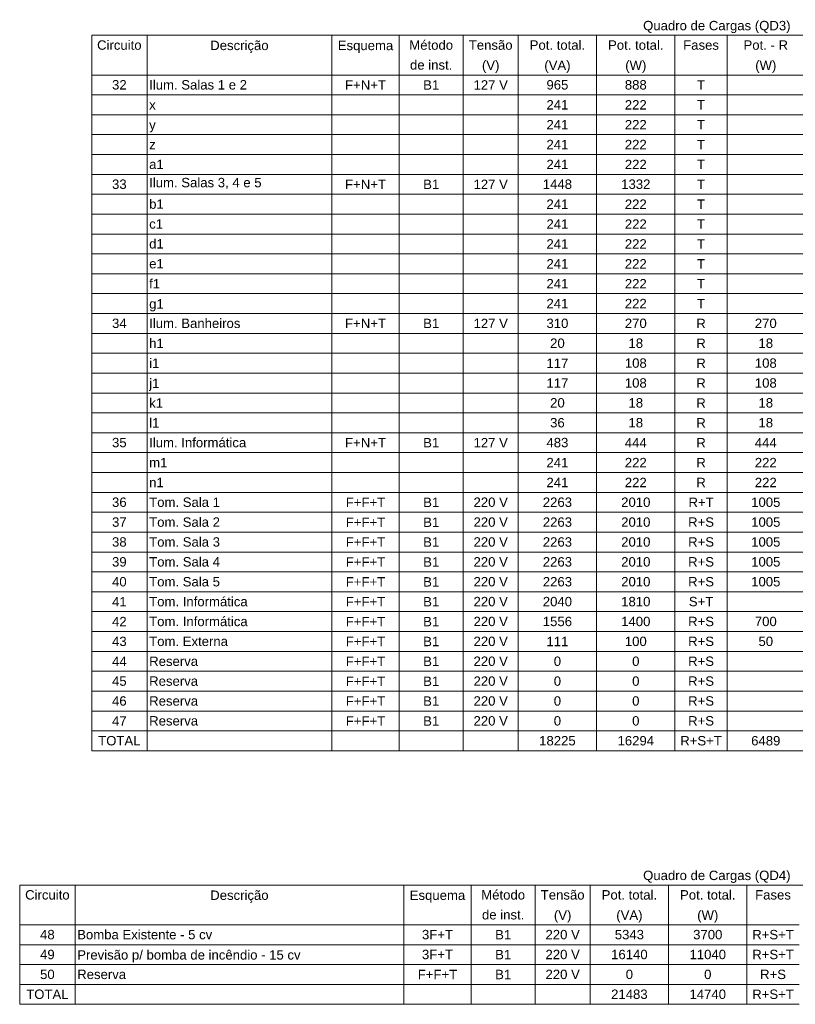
# Model space of a CAD drawing. Header units: millimetres. Extents: x 55082 to 85113, y -5867 to -946.
# Tile 35 of 77: x 58290 to 59016, y -2841 to -1919. Entities that reach past the tile are written whole.
import ezdxf

# ---------------------------------------------------------------- set-up
doc = ezdxf.new("R2010")
doc.units = ezdxf.units.MM
doc.header["$MEASUREMENT"] = 0
doc.layers.add('DI-Tabelas', color=7, linetype='Continuous', lineweight=5)
doc.styles.add('Arial', font='arial.ttf')

msp = doc.modelspace()

# ---------------------------------------------------------------- linework, layer by layer
at = {"layer": 'DI-Tabelas'}
for p, q in [((59527.6, -1933.57), (58357.22, -1933.57)), ((58357.22, -1952.17), (58357.22, -1933.57)), ((58409.05, -1933.57), (58409.05, -1952.17)), ((58581.99, -1933.57), (58581.99, -1952.17)), ((58645.12, -1933.57), (58645.12, -1952.17)), ((58704.95, -1933.57), (58704.95, -1952.17)), ((58756.53, -1933.57), (58756.53, -1952.17)), ((58829.88, -1933.57), (58829.88, -1952.17)), ((58903.24, -1933.57), (58903.24, -1952.17)), ((58952.08, -1933.57), (58952.08, -1952.17)), ((58357.22, -1970.78), (58357.22, -1952.17)), ((58409.05, -1952.17), (58409.05, -1970.78)), ((58581.99, -1952.17), (58581.99, -1970.78)), ((58645.12, -1952.17), (58645.12, -1970.78)), ((58704.95, -1952.17), (58704.95, -1970.78)), ((58756.53, -1952.17), (58756.53, -1970.78)), ((58829.88, -1952.17), (58829.88, -1970.78)), ((58903.24, -1952.17), (58903.24, -1970.78)), ((58952.08, -1952.17), (58952.08, -1970.78)), ((58409.05, -1970.78), (58357.22, -1970.78)), ((58357.22, -1989.39), (58357.22, -1970.78)), ((58357.22, -1970.78), (58409.05, -1970.78)), ((58581.99, -1970.78), (58409.05, -1970.78)), ((58409.05, -1970.78), (58409.05, -1989.39)), ((58409.05, -1970.78), (58581.99, -1970.78)), ((58645.12, -1970.78), (58581.99, -1970.78)), ((58581.99, -1970.78), (58581.99, -1989.39)), ((58581.99, -1970.78), (58645.12, -1970.78)), ((58704.95, -1970.78), (58645.12, -1970.78)), ((58645.12, -1970.78), (58645.12, -1989.39)), ((58645.12, -1970.78), (58704.95, -1970.78)), ((58756.53, -1970.78), (58704.95, -1970.78)), ((58704.95, -1970.78), (58704.95, -1989.39)), ((58704.95, -1970.78), (58756.53, -1970.78)), ((58829.88, -1970.78), (58756.53, -1970.78)), ((58756.53, -1970.78), (58756.53, -1989.39)), ((58756.53, -1970.78), (58829.88, -1970.78)), ((58903.24, -1970.78), (58829.88, -1970.78)), ((58829.88, -1970.78), (58829.88, -1989.39)), ((58829.88, -1970.78), (58903.24, -1970.78)), ((58952.08, -1970.78), (58903.24, -1970.78)), ((58903.24, -1970.78), (58903.24, -1989.39)), ((58903.24, -1970.78), (58952.08, -1970.78)), ((59024.4, -1970.78), (58952.08, -1970.78)), ((58952.08, -1970.78), (58952.08, -1989.39)), ((58952.08, -1970.78), (59024.4, -1970.78)), ((58409.05, -1989.39), (58357.22, -1989.39)), ((58357.22, -2008), (58357.22, -1989.39)), ((58581.99, -1989.39), (58409.05, -1989.39)), ((58409.05, -1989.39), (58409.05, -2008)), ((58645.12, -1989.39), (58581.99, -1989.39)), ((58581.99, -1989.39), (58581.99, -2008)), ((58704.95, -1989.39), (58645.12, -1989.39)), ((58645.12, -1989.39), (58645.12, -2008)), ((58756.53, -1989.39), (58704.95, -1989.39)), ((58704.95, -1989.39), (58704.95, -2008)), ((58829.88, -1989.39), (58756.53, -1989.39)), ((58756.53, -1989.39), (58756.53, -2008)), ((58903.24, -1989.39), (58829.88, -1989.39)), ((58829.88, -1989.39), (58829.88, -2008)), ((58952.08, -1989.39), (58903.24, -1989.39)), ((58903.24, -1989.39), (58903.24, -2008)), ((59024.4, -1989.39), (58952.08, -1989.39)), ((58952.08, -1989.39), (58952.08, -2008)), ((58409.05, -2008), (58357.22, -2008)), ((58357.22, -2026.61), (58357.22, -2008)), ((58581.99, -2008), (58409.05, -2008)), ((58409.05, -2008), (58409.05, -2026.61)), ((58645.12, -2008), (58581.99, -2008)), ((58581.99, -2008), (58581.99, -2026.61)), ((58704.95, -2008), (58645.12, -2008)), ((58645.12, -2008), (58645.12, -2026.61)), ((58756.53, -2008), (58704.95, -2008)), ((58704.95, -2008), (58704.95, -2026.61)), ((58829.88, -2008), (58756.53, -2008)), ((58756.53, -2008), (58756.53, -2026.61)), ((58903.24, -2008), (58829.88, -2008)), ((58829.88, -2008), (58829.88, -2026.61)), ((58952.08, -2008), (58903.24, -2008)), ((58903.24, -2008), (58903.24, -2026.61)), ((59024.4, -2008), (58952.08, -2008)), ((58952.08, -2008), (58952.08, -2026.61)), ((58409.05, -2026.61), (58357.22, -2026.61)), ((58357.22, -2045.21), (58357.22, -2026.61)), ((58581.99, -2026.61), (58409.05, -2026.61)), ((58409.05, -2026.61), (58409.05, -2045.21)), ((58645.12, -2026.61), (58581.99, -2026.61)), ((58581.99, -2026.61), (58581.99, -2045.21)), ((58704.95, -2026.61), (58645.12, -2026.61)), ((58645.12, -2026.61), (58645.12, -2045.21)), ((58756.53, -2026.61), (58704.95, -2026.61)), ((58704.95, -2026.61), (58704.95, -2045.21)), ((58829.88, -2026.61), (58756.53, -2026.61)), ((58756.53, -2026.61), (58756.53, -2045.21)), ((58903.24, -2026.61), (58829.88, -2026.61)), ((58829.88, -2026.61), (58829.88, -2045.21)), ((58952.08, -2026.61), (58903.24, -2026.61)), ((58903.24, -2026.61), (58903.24, -2045.21)), ((59024.4, -2026.61), (58952.08, -2026.61)), ((58952.08, -2026.61), (58952.08, -2045.21)), ((58409.05, -2045.21), (58357.22, -2045.21)), ((58357.22, -2063.82), (58357.22, -2045.21)), ((58581.99, -2045.21), (58409.05, -2045.21)), ((58409.05, -2045.21), (58409.05, -2063.82)), ((58645.12, -2045.21), (58581.99, -2045.21)), ((58581.99, -2045.21), (58581.99, -2063.82)), ((58704.95, -2045.21), (58645.12, -2045.21)), ((58645.12, -2045.21), (58645.12, -2063.82)), ((58756.53, -2045.21), (58704.95, -2045.21)), ((58704.95, -2045.21), (58704.95, -2063.82)), ((58829.88, -2045.21), (58756.53, -2045.21)), ((58756.53, -2045.21), (58756.53, -2063.82)), ((58903.24, -2045.21), (58829.88, -2045.21)), ((58829.88, -2045.21), (58829.88, -2063.82)), ((58952.08, -2045.21), (58903.24, -2045.21)), ((58903.24, -2045.21), (58903.24, -2063.82)), ((59024.4, -2045.21), (58952.08, -2045.21)), ((58952.08, -2045.21), (58952.08, -2063.82)), ((58409.05, -2063.82), (58357.22, -2063.82)), ((58357.22, -2082.43), (58357.22, -2063.82)), ((58581.99, -2063.82), (58409.05, -2063.82)), ((58409.05, -2063.82), (58409.05, -2082.43)), ((58645.12, -2063.82), (58581.99, -2063.82)), ((58581.99, -2063.82), (58581.99, -2082.43)), ((58704.95, -2063.82), (58645.12, -2063.82)), ((58645.12, -2063.82), (58645.12, -2082.43)), ((58756.53, -2063.82), (58704.95, -2063.82)), ((58704.95, -2063.82), (58704.95, -2082.43)), ((58829.88, -2063.82), (58756.53, -2063.82)), ((58756.53, -2063.82), (58756.53, -2082.43)), ((58903.24, -2063.82), (58829.88, -2063.82)), ((58829.88, -2063.82), (58829.88, -2082.43)), ((58952.08, -2063.82), (58903.24, -2063.82)), ((58903.24, -2063.82), (58903.24, -2082.43)), ((59024.4, -2063.82), (58952.08, -2063.82)), ((58952.08, -2063.82), (58952.08, -2082.43)), ((58409.05, -2082.43), (58357.22, -2082.43)), ((58357.22, -2101.04), (58357.22, -2082.43)), ((58581.99, -2082.43), (58409.05, -2082.43)), ((58409.05, -2082.43), (58409.05, -2101.04)), ((58645.12, -2082.43), (58581.99, -2082.43)), ((58581.99, -2082.43), (58581.99, -2101.04)), ((58704.95, -2082.43), (58645.12, -2082.43)), ((58645.12, -2082.43), (58645.12, -2101.04)), ((58756.53, -2082.43), (58704.95, -2082.43)), ((58704.95, -2082.43), (58704.95, -2101.04)), ((58829.88, -2082.43), (58756.53, -2082.43)), ((58756.53, -2082.43), (58756.53, -2101.04)), ((58903.24, -2082.43), (58829.88, -2082.43)), ((58829.88, -2082.43), (58829.88, -2101.04)), ((58952.08, -2082.43), (58903.24, -2082.43)), ((58903.24, -2082.43), (58903.24, -2101.04)), ((59024.4, -2082.43), (58952.08, -2082.43)), ((58952.08, -2082.43), (58952.08, -2101.04)), ((58409.05, -2101.04), (58357.22, -2101.04)), ((58357.22, -2119.65), (58357.22, -2101.04)), ((58581.99, -2101.04), (58409.05, -2101.04)), ((58409.05, -2101.04), (58409.05, -2119.65)), ((58645.12, -2101.04), (58581.99, -2101.04)), ((58581.99, -2101.04), (58581.99, -2119.65)), ((58704.95, -2101.04), (58645.12, -2101.04)), ((58645.12, -2101.04), (58645.12, -2119.65)), ((58756.53, -2101.04), (58704.95, -2101.04)), ((58704.95, -2101.04), (58704.95, -2119.65)), ((58829.88, -2101.04), (58756.53, -2101.04)), ((58756.53, -2101.04), (58756.53, -2119.65)), ((58903.24, -2101.04), (58829.88, -2101.04)), ((58829.88, -2101.04), (58829.88, -2119.65)), ((58952.08, -2101.04), (58903.24, -2101.04)), ((58903.24, -2101.04), (58903.24, -2119.65)), ((59024.4, -2101.04), (58952.08, -2101.04)), ((58952.08, -2101.04), (58952.08, -2119.65)), ((58409.05, -2119.65), (58357.22, -2119.65)), ((58357.22, -2138.25), (58357.22, -2119.65)), ((58581.99, -2119.65), (58409.05, -2119.65)), ((58409.05, -2119.65), (58409.05, -2138.25)), ((58645.12, -2119.65), (58581.99, -2119.65)), ((58581.99, -2119.65), (58581.99, -2138.25)), ((58704.95, -2119.65), (58645.12, -2119.65)), ((58645.12, -2119.65), (58645.12, -2138.25)), ((58756.53, -2119.65), (58704.95, -2119.65)), ((58704.95, -2119.65), (58704.95, -2138.25)), ((58829.88, -2119.65), (58756.53, -2119.65)), ((58756.53, -2119.65), (58756.53, -2138.25)), ((58903.24, -2119.65), (58829.88, -2119.65)), ((58829.88, -2119.65), (58829.88, -2138.25)), ((58952.08, -2119.65), (58903.24, -2119.65)), ((58903.24, -2119.65), (58903.24, -2138.25)), ((59024.4, -2119.65), (58952.08, -2119.65)), ((58952.08, -2119.65), (58952.08, -2138.25)), ((58409.05, -2138.25), (58357.22, -2138.25)), ((58357.22, -2156.86), (58357.22, -2138.25)), ((58581.99, -2138.25), (58409.05, -2138.25)), ((58409.05, -2138.25), (58409.05, -2156.86)), ((58645.12, -2138.25), (58581.99, -2138.25)), ((58581.99, -2138.25), (58581.99, -2156.86)), ((58704.95, -2138.25), (58645.12, -2138.25)), ((58645.12, -2138.25), (58645.12, -2156.86)), ((58756.53, -2138.25), (58704.95, -2138.25)), ((58704.95, -2138.25), (58704.95, -2156.86)), ((58829.88, -2138.25), (58756.53, -2138.25)), ((58756.53, -2138.25), (58756.53, -2156.86)), ((58903.24, -2138.25), (58829.88, -2138.25)), ((58829.88, -2138.25), (58829.88, -2156.86)), ((58952.08, -2138.25), (58903.24, -2138.25)), ((58903.24, -2138.25), (58903.24, -2156.86)), ((59024.4, -2138.25), (58952.08, -2138.25)), ((58952.08, -2138.25), (58952.08, -2156.86)), ((58409.05, -2156.86), (58357.22, -2156.86)), ((58357.22, -2175.47), (58357.22, -2156.86)), ((58581.99, -2156.86), (58409.05, -2156.86)), ((58409.05, -2156.86), (58409.05, -2175.47)), ((58645.12, -2156.86), (58581.99, -2156.86)), ((58581.99, -2156.86), (58581.99, -2175.47)), ((58704.95, -2156.86), (58645.12, -2156.86)), ((58645.12, -2156.86), (58645.12, -2175.47)), ((58756.53, -2156.86), (58704.95, -2156.86)), ((58704.95, -2156.86), (58704.95, -2175.47)), ((58829.88, -2156.86), (58756.53, -2156.86)), ((58756.53, -2156.86), (58756.53, -2175.47)), ((58903.24, -2156.86), (58829.88, -2156.86)), ((58829.88, -2156.86), (58829.88, -2175.47)), ((58952.08, -2156.86), (58903.24, -2156.86)), ((58903.24, -2156.86), (58903.24, -2175.47)), ((59024.4, -2156.86), (58952.08, -2156.86)), ((58952.08, -2156.86), (58952.08, -2175.47)), ((58409.05, -2175.47), (58357.22, -2175.47)), ((58357.22, -2194.08), (58357.22, -2175.47)), ((58581.99, -2175.47), (58409.05, -2175.47)), ((58409.05, -2175.47), (58409.05, -2194.08)), ((58645.12, -2175.47), (58581.99, -2175.47)), ((58581.99, -2175.47), (58581.99, -2194.08)), ((58704.95, -2175.47), (58645.12, -2175.47)), ((58645.12, -2175.47), (58645.12, -2194.08)), ((58756.53, -2175.47), (58704.95, -2175.47)), ((58704.95, -2175.47), (58704.95, -2194.08)), ((58829.88, -2175.47), (58756.53, -2175.47)), ((58756.53, -2175.47), (58756.53, -2194.08)), ((58903.24, -2175.47), (58829.88, -2175.47)), ((58829.88, -2175.47), (58829.88, -2194.08)), ((58952.08, -2175.47), (58903.24, -2175.47)), ((58903.24, -2175.47), (58903.24, -2194.08)), ((59024.4, -2175.47), (58952.08, -2175.47)), ((58952.08, -2175.47), (58952.08, -2194.08)), ((58409.05, -2194.08), (58357.22, -2194.08)), ((58357.22, -2212.69), (58357.22, -2194.08)), ((58581.99, -2194.08), (58409.05, -2194.08)), ((58409.05, -2194.08), (58409.05, -2212.69)), ((58645.12, -2194.08), (58581.99, -2194.08)), ((58581.99, -2194.08), (58581.99, -2212.69)), ((58704.95, -2194.08), (58645.12, -2194.08)), ((58645.12, -2194.08), (58645.12, -2212.69)), ((58756.53, -2194.08), (58704.95, -2194.08)), ((58704.95, -2194.08), (58704.95, -2212.69)), ((58829.88, -2194.08), (58756.53, -2194.08)), ((58756.53, -2194.08), (58756.53, -2212.69)), ((58903.24, -2194.08), (58829.88, -2194.08)), ((58829.88, -2194.08), (58829.88, -2212.69)), ((58952.08, -2194.08), (58903.24, -2194.08)), ((58903.24, -2194.08), (58903.24, -2212.69)), ((59024.4, -2194.08), (58952.08, -2194.08)), ((58952.08, -2194.08), (58952.08, -2212.69)), ((58409.05, -2212.69), (58357.22, -2212.69)), ((58357.22, -2231.29), (58357.22, -2212.69)), ((58581.99, -2212.69), (58409.05, -2212.69)), ((58409.05, -2212.69), (58409.05, -2231.29)), ((58645.12, -2212.69), (58581.99, -2212.69)), ((58581.99, -2212.69), (58581.99, -2231.29)), ((58704.95, -2212.69), (58645.12, -2212.69)), ((58645.12, -2212.69), (58645.12, -2231.29)), ((58756.53, -2212.69), (58704.95, -2212.69)), ((58704.95, -2212.69), (58704.95, -2231.29)), ((58829.88, -2212.69), (58756.53, -2212.69)), ((58756.53, -2212.69), (58756.53, -2231.29)), ((58903.24, -2212.69), (58829.88, -2212.69)), ((58829.88, -2212.69), (58829.88, -2231.29)), ((58952.08, -2212.69), (58903.24, -2212.69)), ((58903.24, -2212.69), (58903.24, -2231.29)), ((59024.4, -2212.69), (58952.08, -2212.69)), ((58952.08, -2212.69), (58952.08, -2231.29)), ((58409.05, -2231.29), (58357.22, -2231.29)), ((58357.22, -2249.9), (58357.22, -2231.29)), ((58581.99, -2231.29), (58409.05, -2231.29)), ((58409.05, -2231.29), (58409.05, -2249.9)), ((58645.12, -2231.29), (58581.99, -2231.29)), ((58581.99, -2231.29), (58581.99, -2249.9)), ((58704.95, -2231.29), (58645.12, -2231.29)), ((58645.12, -2231.29), (58645.12, -2249.9)), ((58756.53, -2231.29), (58704.95, -2231.29)), ((58704.95, -2231.29), (58704.95, -2249.9)), ((58829.88, -2231.29), (58756.53, -2231.29)), ((58756.53, -2231.29), (58756.53, -2249.9)), ((58903.24, -2231.29), (58829.88, -2231.29)), ((58829.88, -2231.29), (58829.88, -2249.9)), ((58952.08, -2231.29), (58903.24, -2231.29)), ((58903.24, -2231.29), (58903.24, -2249.9)), ((59024.4, -2231.29), (58952.08, -2231.29)), ((58952.08, -2231.29), (58952.08, -2249.9)), ((58409.05, -2249.9), (58357.22, -2249.9)), ((58357.22, -2268.51), (58357.22, -2249.9)), ((58581.99, -2249.9), (58409.05, -2249.9)), ((58409.05, -2249.9), (58409.05, -2268.51)), ((58645.12, -2249.9), (58581.99, -2249.9)), ((58581.99, -2249.9), (58581.99, -2268.51)), ((58704.95, -2249.9), (58645.12, -2249.9)), ((58645.12, -2249.9), (58645.12, -2268.51)), ((58756.53, -2249.9), (58704.95, -2249.9)), ((58704.95, -2249.9), (58704.95, -2268.51)), ((58829.88, -2249.9), (58756.53, -2249.9)), ((58756.53, -2249.9), (58756.53, -2268.51)), ((58903.24, -2249.9), (58829.88, -2249.9)), ((58829.88, -2249.9), (58829.88, -2268.51)), ((58952.08, -2249.9), (58903.24, -2249.9)), ((58903.24, -2249.9), (58903.24, -2268.51)), ((59024.4, -2249.9), (58952.08, -2249.9)), ((58952.08, -2249.9), (58952.08, -2268.51)), ((58409.05, -2268.51), (58357.22, -2268.51)), ((58357.22, -2287.12), (58357.22, -2268.51)), ((58581.99, -2268.51), (58409.05, -2268.51)), ((58409.05, -2268.51), (58409.05, -2287.12)), ((58645.12, -2268.51), (58581.99, -2268.51)), ((58581.99, -2268.51), (58581.99, -2287.12)), ((58704.95, -2268.51), (58645.12, -2268.51)), ((58645.12, -2268.51), (58645.12, -2287.12)), ((58756.53, -2268.51), (58704.95, -2268.51)), ((58704.95, -2268.51), (58704.95, -2287.12)), ((58829.88, -2268.51), (58756.53, -2268.51)), ((58756.53, -2268.51), (58756.53, -2287.12)), ((58903.24, -2268.51), (58829.88, -2268.51)), ((58829.88, -2268.51), (58829.88, -2287.12)), ((58952.08, -2268.51), (58903.24, -2268.51)), ((58903.24, -2268.51), (58903.24, -2287.12)), ((59024.4, -2268.51), (58952.08, -2268.51)), ((58952.08, -2268.51), (58952.08, -2287.12)), ((58409.05, -2287.12), (58357.22, -2287.12)), ((58357.22, -2305.73), (58357.22, -2287.12)), ((58581.99, -2287.12), (58409.05, -2287.12)), ((58409.05, -2287.12), (58409.05, -2305.73)), ((58645.12, -2287.12), (58581.99, -2287.12)), ((58581.99, -2287.12), (58581.99, -2305.73)), ((58704.95, -2287.12), (58645.12, -2287.12)), ((58645.12, -2287.12), (58645.12, -2305.73)), ((58756.53, -2287.12), (58704.95, -2287.12)), ((58704.95, -2287.12), (58704.95, -2305.73)), ((58829.88, -2287.12), (58756.53, -2287.12)), ((58756.53, -2287.12), (58756.53, -2305.73)), ((58903.24, -2287.12), (58829.88, -2287.12)), ((58829.88, -2287.12), (58829.88, -2305.73)), ((58952.08, -2287.12), (58903.24, -2287.12)), ((58903.24, -2287.12), (58903.24, -2305.73)), ((59024.4, -2287.12), (58952.08, -2287.12)), ((58952.08, -2287.12), (58952.08, -2305.73)), ((58409.05, -2305.73), (58357.22, -2305.73)), ((58357.22, -2324.33), (58357.22, -2305.73)), ((58581.99, -2305.73), (58409.05, -2305.73)), ((58409.05, -2305.73), (58409.05, -2324.33)), ((58645.12, -2305.73), (58581.99, -2305.73)), ((58581.99, -2305.73), (58581.99, -2324.33)), ((58704.95, -2305.73), (58645.12, -2305.73)), ((58645.12, -2305.73), (58645.12, -2324.33)), ((58756.53, -2305.73), (58704.95, -2305.73)), ((58704.95, -2305.73), (58704.95, -2324.33)), ((58829.88, -2305.73), (58756.53, -2305.73)), ((58756.53, -2305.73), (58756.53, -2324.33)), ((58903.24, -2305.73), (58829.88, -2305.73)), ((58829.88, -2305.73), (58829.88, -2324.33)), ((58952.08, -2305.73), (58903.24, -2305.73)), ((58903.24, -2305.73), (58903.24, -2324.33)), ((59024.4, -2305.73), (58952.08, -2305.73)), ((58952.08, -2305.73), (58952.08, -2324.33)), ((58409.05, -2324.33), (58357.22, -2324.33)), ((58357.22, -2342.94), (58357.22, -2324.33)), ((58581.99, -2324.33), (58409.05, -2324.33)), ((58409.05, -2324.33), (58409.05, -2342.94)), ((58645.12, -2324.33), (58581.99, -2324.33)), ((58581.99, -2324.33), (58581.99, -2342.94)), ((58704.95, -2324.33), (58645.12, -2324.33)), ((58645.12, -2324.33), (58645.12, -2342.94)), ((58756.53, -2324.33), (58704.95, -2324.33)), ((58704.95, -2324.33), (58704.95, -2342.94)), ((58829.88, -2324.33), (58756.53, -2324.33)), ((58756.53, -2324.33), (58756.53, -2342.94)), ((58903.24, -2324.33), (58829.88, -2324.33)), ((58829.88, -2324.33), (58829.88, -2342.94)), ((58952.08, -2324.33), (58903.24, -2324.33)), ((58903.24, -2324.33), (58903.24, -2342.94)), ((59024.4, -2324.33), (58952.08, -2324.33)), ((58952.08, -2324.33), (58952.08, -2342.94)), ((58409.05, -2342.94), (58357.22, -2342.94)), ((58357.22, -2361.55), (58357.22, -2342.94)), ((58581.99, -2342.94), (58409.05, -2342.94)), ((58409.05, -2342.94), (58409.05, -2361.55)), ((58645.12, -2342.94), (58581.99, -2342.94)), ((58581.99, -2342.94), (58581.99, -2361.55)), ((58704.95, -2342.94), (58645.12, -2342.94)), ((58645.12, -2342.94), (58645.12, -2361.55)), ((58756.53, -2342.94), (58704.95, -2342.94)), ((58704.95, -2342.94), (58704.95, -2361.55)), ((58829.88, -2342.94), (58756.53, -2342.94)), ((58756.53, -2342.94), (58756.53, -2361.55)), ((58903.24, -2342.94), (58829.88, -2342.94)), ((58829.88, -2342.94), (58829.88, -2361.55)), ((58952.08, -2342.94), (58903.24, -2342.94)), ((58903.24, -2342.94), (58903.24, -2361.55)), ((59024.4, -2342.94), (58952.08, -2342.94)), ((58952.08, -2342.94), (58952.08, -2361.55)), ((58409.05, -2361.55), (58357.22, -2361.55)), ((58357.22, -2380.16), (58357.22, -2361.55)), ((58581.99, -2361.55), (58409.05, -2361.55)), ((58409.05, -2361.55), (58409.05, -2380.16)), ((58645.12, -2361.55), (58581.99, -2361.55)), ((58581.99, -2361.55), (58581.99, -2380.16)), ((58704.95, -2361.55), (58645.12, -2361.55)), ((58645.12, -2361.55), (58645.12, -2380.16)), ((58756.53, -2361.55), (58704.95, -2361.55)), ((58704.95, -2361.55), (58704.95, -2380.16)), ((58829.88, -2361.55), (58756.53, -2361.55)), ((58756.53, -2361.55), (58756.53, -2380.16)), ((58903.24, -2361.55), (58829.88, -2361.55)), ((58829.88, -2361.55), (58829.88, -2380.16)), ((58952.08, -2361.55), (58903.24, -2361.55)), ((58903.24, -2361.55), (58903.24, -2380.16)), ((59024.4, -2361.55), (58952.08, -2361.55)), ((58952.08, -2361.55), (58952.08, -2380.16)), ((58409.05, -2380.16), (58357.22, -2380.16)), ((58357.22, -2398.77), (58357.22, -2380.16)), ((58581.99, -2380.16), (58409.05, -2380.16)), ((58409.05, -2380.16), (58409.05, -2398.77)), ((58645.12, -2380.16), (58581.99, -2380.16)), ((58581.99, -2380.16), (58581.99, -2398.77)), ((58704.95, -2380.16), (58645.12, -2380.16)), ((58645.12, -2380.16), (58645.12, -2398.77)), ((58756.53, -2380.16), (58704.95, -2380.16)), ((58704.95, -2380.16), (58704.95, -2398.77)), ((58829.88, -2380.16), (58756.53, -2380.16)), ((58756.53, -2380.16), (58756.53, -2398.77)), ((58903.24, -2380.16), (58829.88, -2380.16)), ((58829.88, -2380.16), (58829.88, -2398.77)), ((58952.08, -2380.16), (58903.24, -2380.16)), ((58903.24, -2380.16), (58903.24, -2398.77)), ((59024.4, -2380.16), (58952.08, -2380.16)), ((58952.08, -2380.16), (58952.08, -2398.77)), ((58409.05, -2398.77), (58357.22, -2398.77)), ((58357.22, -2417.37), (58357.22, -2398.77)), ((58581.99, -2398.77), (58409.05, -2398.77)), ((58409.05, -2398.77), (58409.05, -2417.37)), ((58645.12, -2398.77), (58581.99, -2398.77)), ((58581.99, -2398.77), (58581.99, -2417.37)), ((58704.95, -2398.77), (58645.12, -2398.77)), ((58645.12, -2398.77), (58645.12, -2417.37)), ((58756.53, -2398.77), (58704.95, -2398.77)), ((58704.95, -2398.77), (58704.95, -2417.37)), ((58829.88, -2398.77), (58756.53, -2398.77)), ((58756.53, -2398.77), (58756.53, -2417.37)), ((58903.24, -2398.77), (58829.88, -2398.77)), ((58829.88, -2398.77), (58829.88, -2417.37)), ((58952.08, -2398.77), (58903.24, -2398.77)), ((58903.24, -2398.77), (58903.24, -2417.37)), ((59024.4, -2398.77), (58952.08, -2398.77)), ((58952.08, -2398.77), (58952.08, -2417.37)), ((58409.05, -2417.37), (58357.22, -2417.37)), ((58357.22, -2435.98), (58357.22, -2417.37)), ((58581.99, -2417.37), (58409.05, -2417.37)), ((58409.05, -2417.37), (58409.05, -2435.98)), ((58645.12, -2417.37), (58581.99, -2417.37)), ((58581.99, -2417.37), (58581.99, -2435.98)), ((58704.95, -2417.37), (58645.12, -2417.37)), ((58645.12, -2417.37), (58645.12, -2435.98)), ((58756.53, -2417.37), (58704.95, -2417.37)), ((58704.95, -2417.37), (58704.95, -2435.98)), ((58829.88, -2417.37), (58756.53, -2417.37)), ((58756.53, -2417.37), (58756.53, -2435.98)), ((58903.24, -2417.37), (58829.88, -2417.37)), ((58829.88, -2417.37), (58829.88, -2435.98)), ((58952.08, -2417.37), (58903.24, -2417.37)), ((58903.24, -2417.37), (58903.24, -2435.98)), ((59024.4, -2417.37), (58952.08, -2417.37)), ((58952.08, -2417.37), (58952.08, -2435.98)), ((58409.05, -2435.98), (58357.22, -2435.98)), ((58357.22, -2454.59), (58357.22, -2435.98)), ((58581.99, -2435.98), (58409.05, -2435.98)), ((58409.05, -2435.98), (58409.05, -2454.59)), ((58645.12, -2435.98), (58581.99, -2435.98)), ((58581.99, -2435.98), (58581.99, -2454.59)), ((58704.95, -2435.98), (58645.12, -2435.98)), ((58645.12, -2435.98), (58645.12, -2454.59)), ((58756.53, -2435.98), (58704.95, -2435.98)), ((58704.95, -2435.98), (58704.95, -2454.59)), ((58829.88, -2435.98), (58756.53, -2435.98)), ((58756.53, -2435.98), (58756.53, -2454.59)), ((58903.24, -2435.98), (58829.88, -2435.98)), ((58829.88, -2435.98), (58829.88, -2454.59)), ((58952.08, -2435.98), (58903.24, -2435.98)), ((58903.24, -2435.98), (58903.24, -2454.59)), ((59024.4, -2435.98), (58952.08, -2435.98)), ((58952.08, -2435.98), (58952.08, -2454.59)), ((58409.05, -2454.59), (58357.22, -2454.59)), ((58357.22, -2473.2), (58357.22, -2454.59)), ((58581.99, -2454.59), (58409.05, -2454.59)), ((58409.05, -2454.59), (58409.05, -2473.2)), ((58645.12, -2454.59), (58581.99, -2454.59)), ((58581.99, -2454.59), (58581.99, -2473.2)), ((58704.95, -2454.59), (58645.12, -2454.59)), ((58645.12, -2454.59), (58645.12, -2473.2)), ((58756.53, -2454.59), (58704.95, -2454.59)), ((58704.95, -2454.59), (58704.95, -2473.2)), ((58829.88, -2454.59), (58756.53, -2454.59)), ((58756.53, -2454.59), (58756.53, -2473.2)), ((58903.24, -2454.59), (58829.88, -2454.59)), ((58829.88, -2454.59), (58829.88, -2473.2)), ((58952.08, -2454.59), (58903.24, -2454.59)), ((58903.24, -2454.59), (58903.24, -2473.2)), ((59024.4, -2454.59), (58952.08, -2454.59)), ((58952.08, -2454.59), (58952.08, -2473.2)), ((58409.05, -2473.2), (58357.22, -2473.2)), ((58357.22, -2491.81), (58357.22, -2473.2)), ((58581.99, -2473.2), (58409.05, -2473.2)), ((58409.05, -2473.2), (58409.05, -2491.81)), ((58645.12, -2473.2), (58581.99, -2473.2)), ((58581.99, -2473.2), (58581.99, -2491.81)), ((58704.95, -2473.2), (58645.12, -2473.2)), ((58645.12, -2473.2), (58645.12, -2491.81)), ((58756.53, -2473.2), (58704.95, -2473.2)), ((58704.95, -2473.2), (58704.95, -2491.81)), ((58829.88, -2473.2), (58756.53, -2473.2)), ((58756.53, -2473.2), (58756.53, -2491.81)), ((58903.24, -2473.2), (58829.88, -2473.2)), ((58829.88, -2473.2), (58829.88, -2491.81)), ((58952.08, -2473.2), (58903.24, -2473.2)), ((58903.24, -2473.2), (58903.24, -2491.81)), ((59024.4, -2473.2), (58952.08, -2473.2)), ((58952.08, -2473.2), (58952.08, -2491.81)), ((58409.05, -2491.81), (58357.22, -2491.81)), ((58357.22, -2510.41), (58357.22, -2491.81)), ((58581.99, -2491.81), (58409.05, -2491.81)), ((58409.05, -2491.81), (58409.05, -2510.41)), ((58645.12, -2491.81), (58581.99, -2491.81)), ((58581.99, -2491.81), (58581.99, -2510.41)), ((58704.95, -2491.81), (58645.12, -2491.81)), ((58645.12, -2491.81), (58645.12, -2510.41)), ((58756.53, -2491.81), (58704.95, -2491.81)), ((58704.95, -2491.81), (58704.95, -2510.41)), ((58829.88, -2491.81), (58756.53, -2491.81)), ((58756.53, -2491.81), (58756.53, -2510.41)), ((58903.24, -2491.81), (58829.88, -2491.81)), ((58829.88, -2491.81), (58829.88, -2510.41)), ((58952.08, -2491.81), (58903.24, -2491.81)), ((58903.24, -2491.81), (58903.24, -2510.41)), ((59024.4, -2491.81), (58952.08, -2491.81)), ((58952.08, -2491.81), (58952.08, -2510.41)), ((58409.05, -2510.41), (58357.22, -2510.41)), ((58357.22, -2529.02), (58357.22, -2510.41)), ((58581.99, -2510.41), (58409.05, -2510.41)), ((58409.05, -2510.41), (58409.05, -2529.02)), ((58645.12, -2510.41), (58581.99, -2510.41)), ((58581.99, -2510.41), (58581.99, -2529.02)), ((58704.95, -2510.41), (58645.12, -2510.41)), ((58645.12, -2510.41), (58645.12, -2529.02)), ((58756.53, -2510.41), (58704.95, -2510.41)), ((58704.95, -2510.41), (58704.95, -2529.02)), ((58829.88, -2510.41), (58756.53, -2510.41)), ((58756.53, -2510.41), (58756.53, -2529.02)), ((58903.24, -2510.41), (58829.88, -2510.41)), ((58829.88, -2510.41), (58829.88, -2529.02)), ((58952.08, -2510.41), (58903.24, -2510.41)), ((58903.24, -2510.41), (58903.24, -2529.02)), ((59024.4, -2510.41), (58952.08, -2510.41)), ((58952.08, -2510.41), (58952.08, -2529.02)), ((58409.05, -2529.02), (58357.22, -2529.02)), ((58357.22, -2547.63), (58357.22, -2529.02)), ((58581.99, -2529.02), (58409.05, -2529.02)), ((58409.05, -2529.02), (58409.05, -2547.63)), ((58645.12, -2529.02), (58581.99, -2529.02)), ((58581.99, -2529.02), (58581.99, -2547.63)), ((58704.95, -2529.02), (58645.12, -2529.02)), ((58645.12, -2529.02), (58645.12, -2547.63)), ((58756.53, -2529.02), (58704.95, -2529.02)), ((58704.95, -2529.02), (58704.95, -2547.63)), ((58829.88, -2529.02), (58756.53, -2529.02)), ((58756.53, -2529.02), (58756.53, -2547.63)), ((58903.24, -2529.02), (58829.88, -2529.02)), ((58829.88, -2529.02), (58829.88, -2547.63)), ((58952.08, -2529.02), (58903.24, -2529.02)), ((58903.24, -2529.02), (58903.24, -2547.63)), ((59024.4, -2529.02), (58952.08, -2529.02)), ((58952.08, -2529.02), (58952.08, -2547.63)), ((58409.05, -2547.63), (58357.22, -2547.63)), ((58357.22, -2566.24), (58357.22, -2547.63)), ((58581.99, -2547.63), (58409.05, -2547.63)), ((58409.05, -2547.63), (58409.05, -2566.24)), ((58645.12, -2547.63), (58581.99, -2547.63)), ((58581.99, -2547.63), (58581.99, -2566.24)), ((58704.95, -2547.63), (58645.12, -2547.63)), ((58645.12, -2547.63), (58645.12, -2566.24)), ((58756.53, -2547.63), (58704.95, -2547.63)), ((58704.95, -2547.63), (58704.95, -2566.24)), ((58829.88, -2547.63), (58756.53, -2547.63)), ((58756.53, -2547.63), (58756.53, -2566.24)), ((58903.24, -2547.63), (58829.88, -2547.63)), ((58829.88, -2547.63), (58829.88, -2566.24)), ((58952.08, -2547.63), (58903.24, -2547.63)), ((58903.24, -2547.63), (58903.24, -2566.24)), ((59024.4, -2547.63), (58952.08, -2547.63)), ((58952.08, -2547.63), (58952.08, -2566.24)), ((58409.05, -2566.24), (58357.22, -2566.24)), ((58357.22, -2584.85), (58357.22, -2566.24)), ((58581.99, -2566.24), (58409.05, -2566.24)), ((58409.05, -2566.24), (58409.05, -2584.85)), ((58645.12, -2566.24), (58581.99, -2566.24)), ((58581.99, -2566.24), (58581.99, -2584.85)), ((58704.95, -2566.24), (58645.12, -2566.24)), ((58645.12, -2566.24), (58645.12, -2584.85)), ((58756.53, -2566.24), (58704.95, -2566.24)), ((58704.95, -2566.24), (58704.95, -2584.85)), ((58829.88, -2566.24), (58756.53, -2566.24)), ((58756.53, -2566.24), (58756.53, -2584.85)), ((58903.24, -2566.24), (58829.88, -2566.24)), ((58829.88, -2566.24), (58829.88, -2584.85)), ((58952.08, -2566.24), (58903.24, -2566.24)), ((58903.24, -2566.24), (58903.24, -2584.85)), ((59024.4, -2566.24), (58952.08, -2566.24)), ((58952.08, -2566.24), (58952.08, -2584.85)), ((58409.05, -2584.85), (58357.22, -2584.85)), ((58357.22, -2603.45), (58357.22, -2584.85)), ((58581.99, -2584.85), (58409.05, -2584.85)), ((58409.05, -2584.85), (58409.05, -2603.45)), ((58645.12, -2584.85), (58581.99, -2584.85)), ((58581.99, -2584.85), (58581.99, -2603.45)), ((58704.95, -2584.85), (58645.12, -2584.85)), ((58645.12, -2584.85), (58645.12, -2603.45)), ((58756.53, -2584.85), (58704.95, -2584.85)), ((58704.95, -2584.85), (58704.95, -2603.45)), ((58829.88, -2584.85), (58756.53, -2584.85)), ((58756.53, -2584.85), (58756.53, -2603.45)), ((58903.24, -2584.85), (58829.88, -2584.85)), ((58829.88, -2584.85), (58829.88, -2603.45)), ((58952.08, -2584.85), (58903.24, -2584.85)), ((58903.24, -2584.85), (58903.24, -2603.45)), ((59024.4, -2584.85), (58952.08, -2584.85)), ((58952.08, -2584.85), (58952.08, -2603.45)), ((58409.05, -2603.45), (58357.22, -2603.45)), ((58581.99, -2603.45), (58409.05, -2603.45)), ((58645.12, -2603.45), (58581.99, -2603.45)), ((58704.95, -2603.45), (58645.12, -2603.45)), ((58756.53, -2603.45), (58704.95, -2603.45)), ((58829.88, -2603.45), (58756.53, -2603.45)), ((58903.24, -2603.45), (58829.88, -2603.45)), ((58952.08, -2603.45), (58903.24, -2603.45)), ((59024.4, -2603.45), (58952.08, -2603.45)), ((59594.97, -2729.15), (58289.85, -2729.15)), ((58289.85, -2747.76), (58289.85, -2729.15)), ((58341.68, -2729.15), (58341.68, -2747.76)), ((58649.36, -2729.15), (58649.36, -2747.76)), ((58712.48, -2729.15), (58712.48, -2747.76)), ((58772.32, -2729.15), (58772.32, -2747.76)), ((58823.89, -2729.15), (58823.89, -2747.76)), ((58897.25, -2729.15), (58897.25, -2747.76)), ((58970.6, -2729.15), (58970.6, -2747.76)), ((58289.85, -2766.37), (58289.85, -2747.76)), ((58341.68, -2747.76), (58341.68, -2766.37)), ((58649.36, -2747.76), (58649.36, -2766.37)), ((58712.48, -2747.76), (58712.48, -2766.37)), ((58772.32, -2747.76), (58772.32, -2766.37)), ((58823.89, -2747.76), (58823.89, -2766.37)), ((58897.25, -2747.76), (58897.25, -2766.37)), ((58970.6, -2747.76), (58970.6, -2766.37)), ((58341.68, -2766.37), (58289.85, -2766.37)), ((58289.85, -2784.98), (58289.85, -2766.37)), ((58289.85, -2766.37), (58341.68, -2766.37)), ((58649.36, -2766.37), (58341.68, -2766.37)), ((58341.68, -2766.37), (58341.68, -2784.98)), ((58341.68, -2766.37), (58649.36, -2766.37)), ((58712.48, -2766.37), (58649.36, -2766.37)), ((58649.36, -2766.37), (58649.36, -2784.98)), ((58649.36, -2766.37), (58712.48, -2766.37)), ((58772.32, -2766.37), (58712.48, -2766.37)), ((58712.48, -2766.37), (58712.48, -2784.98)), ((58712.48, -2766.37), (58772.32, -2766.37)), ((58823.89, -2766.37), (58772.32, -2766.37)), ((58772.32, -2766.37), (58772.32, -2784.98)), ((58772.32, -2766.37), (58823.89, -2766.37)), ((58897.25, -2766.37), (58823.89, -2766.37)), ((58823.89, -2766.37), (58823.89, -2784.98)), ((58823.89, -2766.37), (58897.25, -2766.37)), ((58970.6, -2766.37), (58897.25, -2766.37)), ((58897.25, -2766.37), (58897.25, -2784.98)), ((58897.25, -2766.37), (58970.6, -2766.37)), ((59019.45, -2766.37), (58970.6, -2766.37)), ((58970.6, -2766.37), (58970.6, -2784.98)), ((58970.6, -2766.37), (59019.45, -2766.37)), ((58341.68, -2784.98), (58289.85, -2784.98)), ((58289.85, -2803.59), (58289.85, -2784.98)), ((58649.36, -2784.98), (58341.68, -2784.98)), ((58341.68, -2784.98), (58341.68, -2803.59)), ((58712.48, -2784.98), (58649.36, -2784.98)), ((58649.36, -2784.98), (58649.36, -2803.59)), ((58772.32, -2784.98), (58712.48, -2784.98)), ((58712.48, -2784.98), (58712.48, -2803.59)), ((58823.89, -2784.98), (58772.32, -2784.98)), ((58772.32, -2784.98), (58772.32, -2803.59)), ((58897.25, -2784.98), (58823.89, -2784.98)), ((58823.89, -2784.98), (58823.89, -2803.59)), ((58970.6, -2784.98), (58897.25, -2784.98)), ((58897.25, -2784.98), (58897.25, -2803.59)), ((59019.45, -2784.98), (58970.6, -2784.98)), ((58970.6, -2784.98), (58970.6, -2803.59)), ((58341.68, -2803.59), (58289.85, -2803.59)), ((58289.85, -2822.19), (58289.85, -2803.59)), ((58649.36, -2803.59), (58341.68, -2803.59)), ((58341.68, -2803.59), (58341.68, -2822.19)), ((58712.48, -2803.59), (58649.36, -2803.59)), ((58649.36, -2803.59), (58649.36, -2822.19)), ((58772.32, -2803.59), (58712.48, -2803.59)), ((58712.48, -2803.59), (58712.48, -2822.19)), ((58823.89, -2803.59), (58772.32, -2803.59)), ((58772.32, -2803.59), (58772.32, -2822.19)), ((58897.25, -2803.59), (58823.89, -2803.59)), ((58823.89, -2803.59), (58823.89, -2822.19)), ((58970.6, -2803.59), (58897.25, -2803.59)), ((58897.25, -2803.59), (58897.25, -2822.19)), ((59019.45, -2803.59), (58970.6, -2803.59)), ((58970.6, -2803.59), (58970.6, -2822.19)), ((58341.68, -2822.19), (58289.85, -2822.19)), ((58289.85, -2840.8), (58289.85, -2822.19)), ((58649.36, -2822.19), (58341.68, -2822.19)), ((58341.68, -2822.19), (58341.68, -2840.8)), ((58712.48, -2822.19), (58649.36, -2822.19)), ((58649.36, -2822.19), (58649.36, -2840.8)), ((58772.32, -2822.19), (58712.48, -2822.19)), ((58712.48, -2822.19), (58712.48, -2840.8)), ((58823.89, -2822.19), (58772.32, -2822.19)), ((58772.32, -2822.19), (58772.32, -2840.8)), ((58897.25, -2822.19), (58823.89, -2822.19)), ((58823.89, -2822.19), (58823.89, -2840.8)), ((58970.6, -2822.19), (58897.25, -2822.19)), ((58897.25, -2822.19), (58897.25, -2840.8)), ((59019.45, -2822.19), (58970.6, -2822.19)), ((58970.6, -2822.19), (58970.6, -2840.8)), ((58341.68, -2840.8), (58289.85, -2840.8)), ((58649.36, -2840.8), (58341.68, -2840.8)), ((58712.48, -2840.8), (58649.36, -2840.8)), ((58772.32, -2840.8), (58712.48, -2840.8)), ((58823.89, -2840.8), (58772.32, -2840.8)), ((58897.25, -2840.8), (58823.89, -2840.8)), ((58970.6, -2840.8), (58897.25, -2840.8)), ((59019.45, -2840.8), (58970.6, -2840.8))]:
    msp.add_line(p, q, dxfattribs=at)

# ---------------------------------------------------------------- texts
at = {"layer": 'DI-Tabelas', "char_height": 8.8, "line_spacing_factor": 0.6, "style": 'Arial'}
for s, insert, width, attachment_point in [('Quadro de Cargas (QD3)', (58942.41, -1931.57), 275.9927, 8), ('Circuito', (58383.13, -1947.27), 83.3317, 8), ('Método', (58675.03, -1947.27), 81.9902, 8), ('Tensão', (58730.74, -1947.27), 82.0037, 8), ('Pot. total.', (58793.2, -1947.27), 103.8427, 8), ('Pot. total.', (58866.56, -1947.27), 103.8427, 8), ('Fases', (58927.66, -1947.27), 66.9659, 8), ('Pot. - R', (58988.24, -1947.27), 83.3317, 8), ('Descrição', (58495.52, -1950.17), 109.3159, 8), ('Esquema', (58613.55, -1950.17), 103.8695, 8), ('de inst.', (58675.03, -1965.88), 79.2537, 8), ('(V)', (58730.74, -1968.78), 32.772, 8), ('(VA)', (58793.2, -1968.78), 49.178, 8), ('(W)', (58866.56, -1968.78), 39.5732, 8), ('(W)', (58988.24, -1968.78), 39.5732, 8), ('Ilum. Salas 1 e 2', (58411.05, -1984.49), 183.0963, 7), ('32', (58383.13, -1984.49), 27.339, 8), ('F+N+T', (58613.55, -1984.49), 76.5171, 8), ('B1', (58675.03, -1984.49), 30.0756, 8), ('127 V', (58730.74, -1984.49), 64.2427, 8), ('965', (58793.2, -1984.49), 41.0085, 8), ('888', (58866.56, -1984.49), 41.0085, 8), ('T', (58927.66, -1984.49), 15.0244, 8), ('x', (58411.05, -2003.09), 12.3012, 7), ('241', (58793.2, -2003.09), 41.0085, 8), ('222', (58866.56, -2003.09), 41.0085, 8), ('T', (58927.66, -2003.09), 15.0244, 8), ('y', (58411.05, -2024.61), 12.3012, 7), ('241', (58793.2, -2021.7), 41.0085, 8), ('222', (58866.56, -2021.7), 41.0085, 8), ('T', (58927.66, -2021.7), 15.0244, 8), ('z', (58411.05, -2040.31), 12.3012, 7), ('241', (58793.2, -2040.31), 41.0085, 8), ('222', (58866.56, -2040.31), 41.0085, 8), ('T', (58927.66, -2040.31), 15.0244, 8), ('a1', (58411.05, -2058.92), 27.339, 7), ('241', (58793.2, -2058.92), 41.0085, 8), ('222', (58866.56, -2058.92), 41.0085, 8), ('T', (58927.66, -2058.92), 15.0244, 8), ('33', (58383.13, -2077.53), 27.339, 8), ('Ilum. Salas 3, 4 e 5', (58411.05, -2077.53), 210.422, 7), ('F+N+T', (58613.55, -2077.53), 76.5171, 8), ('B1', (58675.03, -2077.53), 30.0756, 8), ('127 V', (58730.74, -2077.53), 64.2427, 8), ('1448', (58793.2, -2077.53), 54.678, 8), ('1332', (58866.56, -2077.53), 54.678, 8), ('T', (58927.66, -2077.53), 15.0244, 8), ('b1', (58411.05, -2096.13), 27.339, 7), ('241', (58793.2, -2096.13), 41.0085, 8), ('222', (58866.56, -2096.13), 41.0085, 8), ('T', (58927.66, -2096.13), 15.0244, 8), ('c1', (58411.05, -2114.74), 25.9707, 7), ('241', (58793.2, -2114.74), 41.0085, 8), ('222', (58866.56, -2114.74), 41.0085, 8), ('T', (58927.66, -2114.74), 15.0244, 8), ('d1', (58411.05, -2133.35), 27.339, 7), ('241', (58793.2, -2133.35), 41.0085, 8), ('222', (58866.56, -2133.35), 41.0085, 8), ('T', (58927.66, -2133.35), 15.0244, 8), ('e1', (58411.05, -2151.96), 27.339, 7), ('241', (58793.2, -2151.96), 41.0085, 8), ('222', (58866.56, -2151.96), 41.0085, 8), ('T', (58927.66, -2151.96), 15.0244, 8), ('f1', (58411.05, -2170.57), 20.4976, 7), ('241', (58793.2, -2170.57), 41.0085, 8), ('222', (58866.56, -2170.57), 41.0085, 8), ('T', (58927.66, -2170.57), 15.0244, 8), ('g1', (58411.05, -2192.08), 27.339, 7), ('241', (58793.2, -2189.17), 41.0085, 8), ('222', (58866.56, -2189.17), 41.0085, 8), ('T', (58927.66, -2189.17), 15.0244, 8), ('34', (58383.13, -2207.78), 27.339, 8), ('Ilum. Banheiros', (58411.05, -2207.78), 170.7951, 7), ('F+N+T', (58613.55, -2207.78), 76.5171, 8), ('B1', (58675.03, -2207.78), 30.0756, 8), ('127 V', (58730.74, -2207.78), 64.2427, 8), ('310', (58793.2, -2207.78), 41.0085, 8), ('270', (58866.56, -2207.78), 41.0085, 8), ('R', (58927.66, -2207.78), 17.761, 8), ('270', (58988.24, -2207.78), 41.0085, 8), ('h1', (58411.05, -2226.39), 27.339, 7), ('20', (58793.2, -2226.39), 27.339, 8), ('18', (58866.56, -2226.39), 27.339, 8), ('R', (58927.66, -2226.39), 17.761, 8), ('18', (58988.24, -2226.39), 27.339, 8), ('i1', (58411.05, -2245), 19.1293, 7), ('117', (58793.2, -2245), 41.0085, 8), ('108', (58866.56, -2245), 41.0085, 8), ('R', (58927.66, -2245), 17.761, 8), ('108', (58988.24, -2245), 41.0085, 8), ('j1', (58411.05, -2266.51), 19.1293, 7), ('117', (58793.2, -2263.61), 41.0085, 8), ('108', (58866.56, -2263.61), 41.0085, 8), ('R', (58927.66, -2263.61), 17.761, 8), ('108', (58988.24, -2263.61), 41.0085, 8), ('k1', (58411.05, -2282.21), 25.9707, 7), ('20', (58793.2, -2282.21), 27.339, 8), ('18', (58866.56, -2282.21), 27.339, 8), ('R', (58927.66, -2282.21), 17.761, 8), ('18', (58988.24, -2282.21), 27.339, 8), ('l1', (58411.05, -2300.82), 19.1293, 7), ('36', (58793.2, -2300.82), 27.339, 8), ('18', (58866.56, -2300.82), 27.339, 8), ('R', (58927.66, -2300.82), 17.761, 8), ('18', (58988.24, -2300.82), 27.339, 8), ('35', (58383.13, -2319.43), 27.339, 8), ('Ilum. Informática', (58411.05, -2319.43), 181.6878, 7), ('F+N+T', (58613.55, -2319.43), 76.5171, 8), ('B1', (58675.03, -2319.43), 30.0756, 8), ('127 V', (58730.74, -2319.43), 64.2427, 8), ('483', (58793.2, -2319.43), 41.0085, 8), ('444', (58866.56, -2319.43), 41.0085, 8), ('R', (58927.66, -2319.43), 17.761, 8), ('444', (58988.24, -2319.43), 41.0085, 8), ('m1', (58411.05, -2338.04), 34.1537, 7), ('241', (58793.2, -2338.04), 41.0085, 8), ('222', (58866.56, -2338.04), 41.0085, 8), ('R', (58927.66, -2338.04), 17.761, 8), ('222', (58988.24, -2338.04), 41.0085, 8), ('n1', (58411.05, -2356.65), 27.339, 7), ('241', (58793.2, -2356.65), 41.0085, 8), ('222', (58866.56, -2356.65), 41.0085, 8), ('R', (58927.66, -2356.65), 17.761, 8), ('222', (58988.24, -2356.65), 41.0085, 8), ('36', (58383.13, -2375.25), 27.339, 8), ('Tom. Sala 1', (58411.05, -2375.25), 132.5366, 7), ('F+F+T', (58613.55, -2375.25), 73.7805, 8), ('B1', (58675.03, -2375.25), 30.0756, 8), ('220 V', (58730.74, -2375.25), 64.2427, 8), ('2263', (58793.2, -2375.25), 54.678, 8), ('2010', (58866.56, -2375.25), 54.678, 8), ('R+T', (58927.66, -2375.25), 47.139, 8), ('1005', (58988.24, -2375.25), 54.678, 8), ('37', (58383.13, -2393.86), 27.339, 8), ('Tom. Sala 2', (58411.05, -2393.86), 132.5366, 7), ('F+F+T', (58613.55, -2393.86), 73.7805, 8), ('B1', (58675.03, -2393.86), 30.0756, 8), ('220 V', (58730.74, -2393.86), 64.2427, 8), ('2263', (58793.2, -2393.86), 54.678, 8), ('2010', (58866.56, -2393.86), 54.678, 8), ('R+S', (58927.66, -2393.86), 48.5207, 8), ('1005', (58988.24, -2393.86), 54.678, 8), ('38', (58383.13, -2412.47), 27.339, 8), ('Tom. Sala 3', (58411.05, -2412.47), 132.5366, 7), ('F+F+T', (58613.55, -2412.47), 73.7805, 8), ('B1', (58675.03, -2412.47), 30.0756, 8), ('220 V', (58730.74, -2412.47), 64.2427, 8), ('2263', (58793.2, -2412.47), 54.678, 8), ('2010', (58866.56, -2412.47), 54.678, 8), ('R+S', (58927.66, -2412.47), 48.5207, 8), ('1005', (58988.24, -2412.47), 54.678, 8), ('39', (58383.13, -2431.08), 27.339, 8), ('Tom. Sala 4', (58411.05, -2431.08), 132.5366, 7), ('F+F+T', (58613.55, -2431.08), 73.7805, 8), ('B1', (58675.03, -2431.08), 30.0756, 8), ('220 V', (58730.74, -2431.08), 64.2427, 8), ('2263', (58793.2, -2431.08), 54.678, 8), ('2010', (58866.56, -2431.08), 54.678, 8), ('R+S', (58927.66, -2431.08), 48.5207, 8), ('1005', (58988.24, -2431.08), 54.678, 8), ('40', (58383.13, -2449.69), 27.339, 8), ('Tom. Sala 5', (58411.05, -2449.69), 132.5366, 7), ('F+F+T', (58613.55, -2449.69), 73.7805, 8), ('B1', (58675.03, -2449.69), 30.0756, 8), ('220 V', (58730.74, -2449.69), 64.2427, 8), ('2263', (58793.2, -2449.69), 54.678, 8), ('2010', (58866.56, -2449.69), 54.678, 8), ('R+S', (58927.66, -2449.69), 48.5207, 8), ('1005', (58988.24, -2449.69), 54.678, 8), ('41', (58383.13, -2468.29), 27.339, 8), ('Tom. Informática', (58411.05, -2468.29), 184.4244, 7), ('F+F+T', (58613.55, -2468.29), 73.7805, 8), ('B1', (58675.03, -2468.29), 30.0756, 8), ('220 V', (58730.74, -2468.29), 64.2427, 8), ('2040', (58793.2, -2468.29), 54.678, 8), ('1810', (58866.56, -2468.29), 54.678, 8), ('S+T', (58927.66, -2468.29), 45.7841, 8), ('42', (58383.13, -2486.9), 27.339, 8), ('Tom. Informática', (58411.05, -2486.9), 184.4244, 7), ('F+F+T', (58613.55, -2486.9), 73.7805, 8), ('B1', (58675.03, -2486.9), 30.0756, 8), ('220 V', (58730.74, -2486.9), 64.2427, 8), ('1556', (58793.2, -2486.9), 54.678, 8), ('1400', (58866.56, -2486.9), 54.678, 8), ('R+S', (58927.66, -2486.9), 48.5207, 8), ('700', (58988.24, -2486.9), 41.0085, 8), ('43', (58383.13, -2505.51), 27.339, 8), ('Tom. Externa', (58411.05, -2505.51), 147.561, 7), ('F+F+T', (58613.55, -2505.51), 73.7805, 8), ('B1', (58675.03, -2505.51), 30.0756, 8), ('220 V', (58730.74, -2505.51), 64.2427, 8), ('111', (58793.2, -2505.51), 41.0085, 8), ('100', (58866.56, -2505.51), 41.0085, 8), ('R+S', (58927.66, -2505.51), 48.5207, 8), ('50', (58988.24, -2505.51), 27.339, 8), ('44', (58383.13, -2524.12), 27.339, 8), ('Reserva', (58411.05, -2524.12), 91.5549, 7), ('F+F+T', (58613.55, -2524.12), 73.7805, 8), ('B1', (58675.03, -2524.12), 30.0756, 8), ('220 V', (58730.74, -2524.12), 64.2427, 8), ('0', (58793.2, -2524.12), 13.6695, 8), ('0', (58866.56, -2524.12), 13.6695, 8), ('R+S', (58927.66, -2524.12), 48.5207, 8), ('45', (58383.13, -2542.73), 27.339, 8), ('Reserva', (58411.05, -2542.73), 91.5549, 7), ('F+F+T', (58613.55, -2542.73), 73.7805, 8), ('B1', (58675.03, -2542.73), 30.0756, 8), ('220 V', (58730.74, -2542.73), 64.2427, 8), ('0', (58793.2, -2542.73), 13.6695, 8), ('0', (58866.56, -2542.73), 13.6695, 8), ('R+S', (58927.66, -2542.73), 48.5207, 8), ('46', (58383.13, -2561.33), 27.339, 8), ('Reserva', (58411.05, -2561.33), 91.5549, 7), ('F+F+T', (58613.55, -2561.33), 73.7805, 8), ('B1', (58675.03, -2561.33), 30.0756, 8), ('220 V', (58730.74, -2561.33), 64.2427, 8), ('0', (58793.2, -2561.33), 13.6695, 8), ('0', (58866.56, -2561.33), 13.6695, 8), ('R+S', (58927.66, -2561.33), 48.5207, 8), ('47', (58383.13, -2579.94), 27.339, 8), ('Reserva', (58411.05, -2579.94), 91.5549, 7), ('F+F+T', (58613.55, -2579.94), 73.7805, 8), ('B1', (58675.03, -2579.94), 30.0756, 8), ('220 V', (58730.74, -2579.94), 64.2427, 8), ('0', (58793.2, -2579.94), 13.6695, 8), ('0', (58866.56, -2579.94), 13.6695, 8), ('R+S', (58927.66, -2579.94), 48.5207, 8), ('TOTAL', (58383.13, -2598.55), 79.2537, 8), ('18225', (58793.2, -2598.55), 68.3476, 8), ('16294', (58866.56, -2598.55), 68.3476, 8), ('R+S+T', (58927.66, -2598.55), 77.8988, 8), ('6489', (58988.24, -2598.55), 54.678, 8), ('Quadro de Cargas (QD4)', (58942.41, -2727.15), 275.9927, 8), ('Circuito', (58315.76, -2742.86), 83.3317, 8), ('Descrição', (58495.52, -2745.76), 109.3159, 8), ('Esquema', (58680.92, -2745.76), 103.8695, 8), ('Método', (58742.4, -2742.86), 81.9902, 8), ('Tensão', (58798.1, -2742.86), 82.0037, 8), ('Pot. total.', (58860.57, -2742.86), 103.8427, 8), ('Pot. total.', (58933.93, -2742.86), 103.8427, 8), ('Fases', (58995.03, -2742.86), 66.9659, 8), ('de inst.', (58742.4, -2761.47), 79.2537, 8), ('(V)', (58798.1, -2764.37), 32.772, 8), ('(VA)', (58860.57, -2764.37), 49.178, 8), ('(W)', (58933.93, -2764.37), 39.5732, 8), ('48', (58315.76, -2780.07), 27.339, 8), ('Bomba Existente - 5 cv', (58343.68, -2780.07), 252.7988, 7), ('3F+T', (58680.92, -2780.07), 58.072, 8), ('B1', (58742.4, -2780.07), 30.0756, 8), ('220 V', (58798.1, -2780.07), 64.2427, 8), ('5343', (58860.57, -2780.07), 54.678, 8), ('3700', (58933.93, -2780.07), 54.678, 8), ('R+S+T', (58995.03, -2780.07), 77.8988, 8), ('49', (58315.76, -2798.68), 27.339, 8), ('Previsão p/ bomba de incêndio - 15 cv', (58343.68, -2801.59), 418.1476, 7), ('3F+T', (58680.92, -2798.68), 58.072, 8), ('B1', (58742.4, -2798.68), 30.0756, 8), ('220 V', (58798.1, -2798.68), 64.2427, 8), ('16140', (58860.57, -2798.68), 68.3476, 8), ('11040', (58933.93, -2798.68), 68.3476, 8), ('R+S+T', (58995.03, -2798.68), 77.8988, 8), ('50', (58315.76, -2817.29), 27.339, 8), ('Reserva', (58343.68, -2817.29), 91.5549, 7), ('F+F+T', (58680.92, -2817.29), 73.7805, 8), ('B1', (58742.4, -2817.29), 30.0756, 8), ('220 V', (58798.1, -2817.29), 64.2427, 8), ('0', (58860.57, -2817.29), 13.6695, 8), ('0', (58933.93, -2817.29), 13.6695, 8), ('R+S', (58995.03, -2817.29), 48.5207, 8), ('TOTAL', (58315.76, -2835.9), 79.2537, 8), ('21483', (58860.57, -2835.9), 68.3476, 8), ('14740', (58933.93, -2835.9), 68.3476, 8), ('R+S+T', (58995.03, -2835.9), 77.8988, 8)]:
    msp.add_mtext(s, dxfattribs=dict(at, insert=insert, width=width, attachment_point=attachment_point))

doc.saveas('drawing.dxf')
